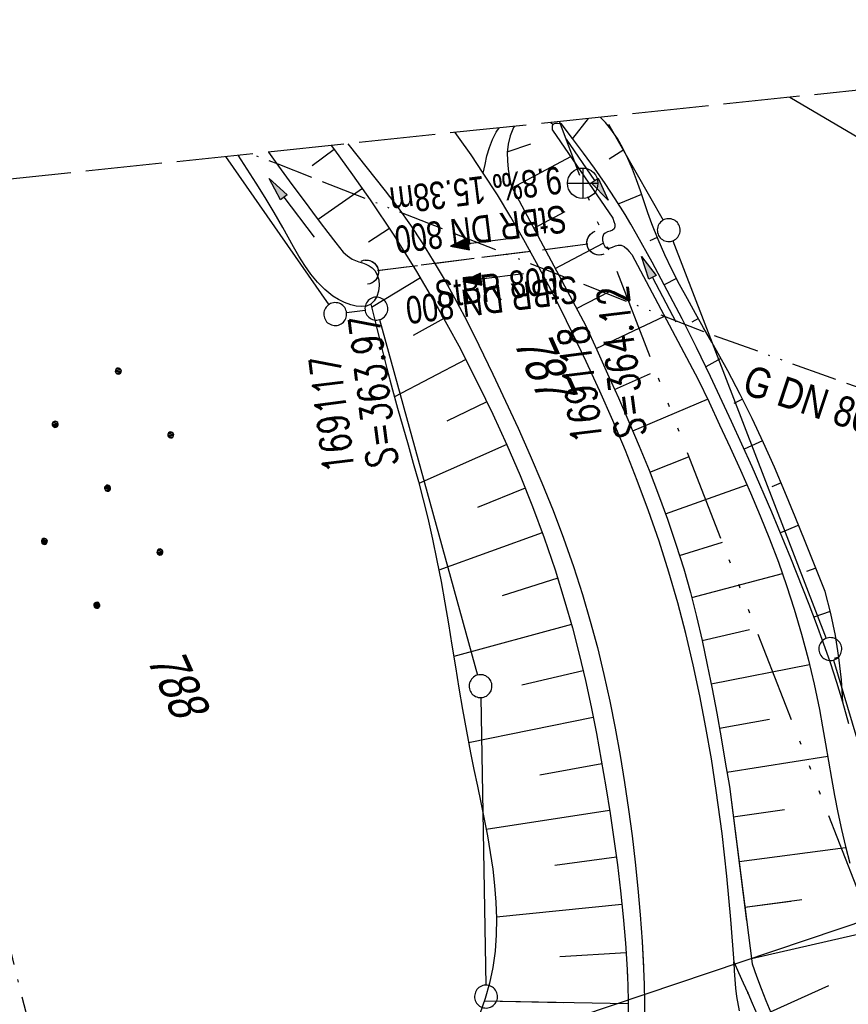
# Model space of a CAD drawing. Extents: x 509535 to 509917, y 455493 to 456443.
# Tile 30 of 34: x 509722 to 509776, y 456378 to 456443. Entities that reach past the tile are written whole.
import ezdxf

# ---------------------------------------------------------------- set-up
doc = ezdxf.new("R2010")
doc.units = 0
doc.header["$LTSCALE"] = 10
doc.header["$MEASUREMENT"] = 0
for name, pattern in [('ACAD_ISO13W100', [36, 12, -3, 12, -3, 0, -3, 0, -3]), ('ACAD_ISO14W100', [25.5, 12, -3, 0.5, -3, 0.5, -3, 0.5, -3]), ('AUSGEZOGEN', [0]), ('LT00', [0]), ('LT08', [0.42, 0.2, -0.1, 0.02, -0.1]), ('LT12', [0.4, 0.3, -0.1]), ('LT14', [0.6, 0.5, -0.1]), ('STRICHLINIE2', [0.375, 0.25, -0.125])]:
    doc.linetypes.add(name, pattern=pattern)
doc.layers.get('0').update_dxf_attribs({"linetype": 'LT00'})
for name, color, linetype in [('--EK_FBR', 1, 'LT00'), ('--EK_Halt-Pfeil', 4, 'LT00'), ('--EK_Haltung', 7, 'STRICHLINIE2'), ('--EK_Haltung-Text', 140, 'LT00'), ('--EK_Schacht-Text', 5, 'LT00'), ('--EL_Halt-Pfeil', 4, 'LT00'), ('--EL_Haltung', 182, 'STRICHLINIE2'), ('--EL_Haltung-Text', 182, 'LT00'), ('DFK_FLUR_NR', 250, 'LT00'), ('DFK_GZPKT', 250, 'LT00'), ('DFK_KATASTER', 250, 'LT00'), ('DFK_NUTZUNG', 250, 'LT00'), ('DL', 182, 'LT12'), ('DL_PFEIL', 201, 'LT00'), ('DL_TEXT', 182, 'LT00'), ('GASLTG', 250, 'ACAD_ISO13W100'), ('GASLTG_TEXT', 250, 'Continuous'), ('PFEIL', 140, 'AUSGEZOGEN'), ('STROM_UNTER', 80, 'LT08'), ('TELEKOM', 210, 'ACAD_ISO14W100'), ('TELEKOM_TEXT', 210, 'Continuous'), ('V114_AFBR_BAB', 250, 'LT00'), ('V114_BOESCH', 250, 'LT00'), ('V114_BOSCHUNG', 250, 'LT00'), ('V114_EINFAHRT', 250, 'LT00'), ('V114_GRABEN', 250, 'LT00'), ('V114_UK_DURCH', 182, 'LT00'), ('V115_AFBR_BAB', 250, 'LT00'), ('V115_BOESCH', 250, 'LT00'), ('V115_BOSCHUNG', 250, 'LT00'), ('V115_EINFAHRT', 250, 'LT00'), ('V115_GEHWEG', 250, 'LT00'), ('V115_GRABEN', 250, 'LT00'), ('V115_UK_DURCH', 182, 'LT00')]:
    doc.layers.add(name, color=color, linetype=linetype)
doc.layers.add('-BLATT_115-RAND', color=7, linetype='LT14', plot=False)
doc.styles.add('Haltungsbeschriftung', font='ARIAL.TTF', dxfattribs={"width": 0.75})
doc.styles.add('schachtbeschriftung', font='romans.shx', dxfattribs={"width": 0.75, "height": 2})
doc.styles.get("Standard").update_dxf_attribs({"font": 'ARIAL.TTF'})
doc.styles.add('Versorgungsltg', font='ARIAL.TTF', dxfattribs={"width": 0.8, "height": 2})

# ---------------------------------------------------------------- blocks, each defined once
blk = doc.blocks.new('SYMB7010')
at = {"color": 0, "linetype": 'ByBlock'}
for points in [[(-0.031408, 0.499213), (-0.093728, 0.49134), (-0.15457, 0.475719), (-0.212975, 0.452595), (-0.268021, 0.422333), (-0.31884, 0.385411), (-0.36463, 0.342411), (-0.40467, 0.29401), (-0.438329, 0.240973), (-0.465074, 0.184136), (-0.484486, 0.124395), (-0.496256, 0.062692), (-0.5002, 0)], [(0.5002, 0), (0.496256, 0.062692), (0.484485, 0.124395), (0.465074, 0.184136), (0.438329, 0.240973), (0.40467, 0.29401), (0.36463, 0.342411), (0.31884, 0.385411), (0.268021, 0.422333), (0.212975, 0.452595), (0.15457, 0.475719), (0.093728, 0.49134), (0.031408, 0.499213), (-0.031408, 0.499213)], [(-0.5002, 0), (-0.496256, -0.062692), (-0.484486, -0.124395), (-0.465075, -0.184136), (-0.438329, -0.240973), (-0.404671, -0.29401), (-0.36463, -0.342411), (-0.31884, -0.385411), (-0.268021, -0.422333), (-0.212975, -0.452595), (-0.154571, -0.475719), (-0.093728, -0.49134), (-0.031408, -0.499213), (0.031408, -0.499213)], [(0.031408, -0.499213), (0.093728, -0.491341), (0.15457, -0.475719), (0.212975, -0.452595), (0.268021, -0.422333), (0.31884, -0.385411), (0.36463, -0.342411), (0.404671, -0.294011), (0.438329, -0.240974), (0.465075, -0.184136), (0.484486, -0.124395), (0.496256, -0.062692), (0.500201, 0)]]:
    blk.add_lwpolyline(points, dxfattribs=at)
blk = doc.blocks.new('Ackerland7')
at = {"layer": 'DFK_NUTZUNG', "color": 0, "linetype": 'ByBlock'}
for p, q in [((-4, 3.928), (-4, 3.67)), ((-3.95, 3.628), (-3.95, 3.97)), ((-3.9, 3.99), (-3.9, 3.607)), ((-3.85, 3.601), (-3.85, 3.997)), ((-3.8, 3.99), (-3.8, 3.607)), ((-3.75, 3.628), (-3.75, 3.97)), ((-3.7, 3.928), (-3.7, 3.67)), ((3.7, 3.929), (3.7, 3.671)), ((3.75, 3.629), (3.75, 3.971)), ((3.8, 3.992), (3.8, 3.608)), ((3.85, 3.602), (3.85, 3.998)), ((3.9, 3.992), (3.9, 3.608)), ((3.95, 3.629), (3.95, 3.971)), ((4, 3.929), (4, 3.671)), ((-3.65, 3.798), (-3.65, 3.8)), ((4.05, 3.799), (4.05, 3.801)), ((-7.85, 0.129), (-7.85, -0.129)), ((-7.8, -0.171), (-7.8, 0.171)), ((-7.75, 0.192), (-7.75, -0.192)), ((-7.7, -0.198), (-7.7, 0.198)), ((-7.65, 0.192), (-7.65, -0.192)), ((-7.6, -0.171), (-7.6, 0.171)), ((-7.55, 0.129), (-7.55, -0.129)), ((-7.5, -0.001), (-7.5, 0.001)), ((-0.15, 0.129), (-0.15, -0.129)), ((-0.1, -0.171), (-0.1, 0.171)), ((-0.05, 0.192), (-0.05, -0.192)), ((0, -0.198), (0, 0.198)), ((0.05, 0.192), (0.05, -0.192)), ((0.1, -0.171), (0.1, 0.171)), ((0.15, 0.129), (0.15, -0.129)), ((0.2, -0.001), (0.2, 0.001)), ((7.55, 0.129), (7.55, -0.129)), ((7.6, -0.171), (7.6, 0.171)), ((7.65, 0.192), (7.65, -0.192)), ((7.7, -0.198), (7.7, 0.198)), ((7.75, 0.192), (7.75, -0.192)), ((7.8, -0.171), (7.8, 0.171)), ((7.85, 0.129), (7.85, -0.129)), ((7.9, -0.001), (7.9, 0.001)), ((-4, -3.671), (-4, -3.929)), ((-3.95, -3.971), (-3.95, -3.629)), ((-3.9, -3.608), (-3.9, -3.992)), ((-3.85, -3.998), (-3.85, -3.602)), ((-3.8, -3.608), (-3.8, -3.992)), ((-3.75, -3.971), (-3.75, -3.629)), ((-3.7, -3.671), (-3.7, -3.929)), ((-3.65, -3.801), (-3.65, -3.799)), ((3.7, -3.671), (3.7, -3.929)), ((3.75, -3.971), (3.75, -3.629)), ((3.8, -3.608), (3.8, -3.992)), ((3.85, -3.998), (3.85, -3.602)), ((3.9, -3.608), (3.9, -3.992)), ((3.95, -3.971), (3.95, -3.629)), ((4, -3.671), (4, -3.929)), ((4.05, -3.801), (4.05, -3.799))]:
    blk.add_line(p, q, dxfattribs=at)
for points in [[(-3.65, 3.799), (-3.67, 3.886), (-3.725, 3.955), (-3.805, 3.994), (-3.894, 3.994), (-3.975, 3.955), (-4.03, 3.886), (-4.05, 3.799), (-4.03, 3.712), (-3.975, 3.642), (-3.894, 3.604), (-3.805, 3.604), (-3.725, 3.642), (-3.67, 3.712), (-3.65, 3.799)], [(4.05, 3.8), (4.03, 3.887), (3.975, 3.956), (3.894, 3.995), (3.805, 3.995), (3.725, 3.956), (3.67, 3.887), (3.65, 3.8), (3.67, 3.713), (3.725, 3.644), (3.805, 3.605), (3.894, 3.605), (3.975, 3.644), (4.03, 3.713), (4.05, 3.8)], [(-7.5, 0), (-7.52, 0.087), (-7.575, 0.156), (-7.655, 0.195), (-7.744, 0.195), (-7.825, 0.156), (-7.88, 0.087), (-7.9, 0)], [(0.2, 0), (0.18, 0.087), (0.125, 0.156), (0.045, 0.195), (-0.044, 0.195), (-0.125, 0.156), (-0.18, 0.087), (-0.2, 0)], [(-0.2, 0), (-0.18, -0.087), (-0.125, -0.156), (-0.044, -0.195), (0.045, -0.195), (0.125, -0.156), (0.18, -0.087), (0.2, 0)], [(7.9, 0), (7.88, 0.087), (7.825, 0.156), (7.744, 0.195), (7.655, 0.195), (7.575, 0.156), (7.52, 0.087), (7.5, 0)], [(7.5, 0), (7.52, -0.087), (7.575, -0.156), (7.655, -0.195), (7.744, -0.195), (7.825, -0.156), (7.88, -0.087), (7.9, 0)], [(-7.9, 0), (-7.88, -0.087), (-7.825, -0.156), (-7.744, -0.195), (-7.655, -0.195), (-7.575, -0.156), (-7.52, -0.087), (-7.5, 0)], [(-3.65, -3.8), (-3.67, -3.713), (-3.725, -3.644), (-3.805, -3.605), (-3.894, -3.605), (-3.975, -3.644), (-4.03, -3.713), (-4.05, -3.8), (-4.03, -3.887), (-3.975, -3.956), (-3.894, -3.995), (-3.805, -3.995), (-3.725, -3.956), (-3.67, -3.887), (-3.65, -3.8)], [(4.05, -3.8), (4.03, -3.713), (3.975, -3.644), (3.894, -3.605), (3.805, -3.605), (3.725, -3.644), (3.67, -3.713), (3.65, -3.8), (3.67, -3.887), (3.725, -3.956), (3.805, -3.995), (3.894, -3.995), (3.975, -3.956), (4.03, -3.887), (4.05, -3.8)]]:
    blk.add_lwpolyline(points, dxfattribs=at)
blk = doc.blocks.new('Pfreil3')
at = {"layer": 'PFEIL'}
blk.add_hatch(color=256, dxfattribs=at).paths.add_polyline_path([(-1.549, 0.273), (-1.549, -0.273), (0, 0)])
for p, q in [((-1.549, 0), (-4.831, 0)), ((-1.549, -0.273), (-1.549, 0.273)), ((-1.549, 0.273), (0, 0)), ((0, 0), (-1.549, -0.273))]:
    blk.add_line(p, q, dxfattribs=at)
blk = doc.blocks.new('SYMB1107')
at = {"color": 0, "linetype": 'ByBlock'}
for points in [[(-0.2, 0), (-0.196157, 0.039018), (-0.184776, 0.076537), (-0.166294, 0.111114), (-0.141421, 0.141421), (-0.111114, 0.166294), (-0.076537, 0.184776), (-0.039018, 0.196157), (0, 0.2)], [(0, 0.2), (0.039018, 0.196157), (0.076537, 0.184776), (0.111114, 0.166294), (0.141421, 0.141421), (0.166294, 0.111114), (0.184776, 0.076537), (0.196157, 0.039018), (0.2, 0)]]:
    blk.add_lwpolyline(points, dxfattribs=at)
blk = doc.blocks.new('SYMB0011')
at = {"color": 0, "linetype": 'ByBlock'}
for p, q in [((0.5, 0), (-0.5, 0)), ((0, 0.5), (0, -0.5))]:
    blk.add_line(p, q, dxfattribs=at)
blk = doc.blocks.new('SYMB0070')
at = {"color": 0, "linetype": 'ByBlock'}
for p, q in [((-0.5, 0), (0.2, 0)), ((0.5, 0), (0.2, 0.1)), ((0.2, 0.1), (0.2, 0)), ((0.468, 0), (0.21, 0.086)), ((0.21, 0.086), (0.21, -0.086)), ((0.21, -0.086), (0.468, 0)), ((0.22, -0.072), (0.437, 0)), ((0.23, -0.058), (0.405, 0)), ((0.24, -0.045), (0.374, 0)), ((0.342, 0), (0.25, 0.031)), ((0.25, 0.031), (0.25, -0.031)), ((0.25, -0.031), (0.342, 0)), ((0.26, -0.017), (0.31, 0)), ((0.27, -0.003), (0.279, 0))]:
    blk.add_line(p, q, dxfattribs=at)
for points in [[(0.2, 0), (0.2, -0.1), (0.5, 0)], [(0.437, 0), (0.22, 0.072), (0.22, -0.072)], [(0.405, 0), (0.23, 0.058), (0.23, -0.058)], [(0.374, 0), (0.24, 0.045), (0.24, -0.045)], [(0.31, 0), (0.26, 0.017), (0.26, -0.017)], [(0.279, 0), (0.27, 0.003), (0.27, -0.003)]]:
    blk.add_lwpolyline(points, dxfattribs=at)

msp = doc.modelspace()

# ---------------------------------------------------------------- linework, layer by layer
at = {"layer": '--EK_FBR'}
for points in [[(509768.597, 456383.063), (509768.558, 456383.596), (509768.297, 456386.415), (509767.978, 456389.229), (509767.6, 456392.037), (509767.281, 456394.107), (509766.925, 456396.171), (509766.53, 456398.228), (509766.093, 456400.276), (509765.61, 456402.312), (509765.08, 456404.336), (509764.5, 456406.345), (509763.86, 456408.36), (509763.169, 456410.359), (509762.43, 456412.341), (509761.649, 456414.309), (509760.828, 456416.261), (509759.972, 456418.2), (509759.084, 456420.124), (509758.168, 456422.036), (509757.409, 456423.571), (509756.632, 456425.095), (509755.831, 456426.606), (509755.005, 456428.103), (509754.15, 456429.582), (509753.262, 456431.042), (509752.338, 456432.48), (509751.535, 456433.667), (509750.708, 456434.838), (509750.49, 456435.135)], [(509769.114, 456377.594), (509768.952, 456378.539), (509768.886, 456379.096), (509768.837, 456379.655), (509768.798, 456380.214), (509768.763, 456380.773), (509768.558, 456383.596), (509768.297, 456386.415), (509767.978, 456389.229), (509767.6, 456392.037), (509767.281, 456394.107), (509766.925, 456396.171), (509766.53, 456398.228), (509766.093, 456400.276), (509765.61, 456402.312), (509765.081, 456404.336), (509764.5, 456406.345), (509763.86, 456408.36), (509763.169, 456410.359), (509762.43, 456412.341), (509761.649, 456414.309), (509760.828, 456416.261), (509759.972, 456418.2), (509759.084, 456420.124), (509758.168, 456422.036), (509757.409, 456423.571), (509756.632, 456425.095), (509755.831, 456426.606), (509755.005, 456428.103), (509754.15, 456429.582), (509753.262, 456431.042), (509752.338, 456432.48), (509751.535, 456433.667), (509750.708, 456434.837), (509750.49, 456435.135)], [(509752.338, 456432.48), (509752.453, 456433.047), (509752.582, 456433.606), (509752.741, 456434.15), (509752.942, 456434.673), (509753.194, 456435.163), (509753.37, 456435.438)], [(509743.461, 456434.396), (509745.917, 456431.305), (509746.761, 456430.201), (509747.564, 456429.067), (509748.331, 456427.908), (509749.064, 456426.727), (509749.768, 456425.525), (509750.446, 456424.305), (509751.101, 456423.072), (509751.737, 456421.827), (509752.358, 456420.574), (509752.967, 456419.315), (509753.805, 456417.545), (509754.623, 456415.767), (509755.415, 456413.981), (509756.178, 456412.185), (509756.907, 456410.377), (509757.597, 456408.555), (509758.244, 456406.717), (509758.843, 456404.863), (509759.351, 456403.136), (509759.817, 456401.395), (509760.243, 456399.643), (509760.631, 456397.881), (509760.985, 456396.113), (509761.306, 456394.339), (509761.597, 456392.563), (509761.86, 456390.787), (509762.089, 456389.069), (509762.294, 456387.35), (509762.473, 456385.625), (509762.624, 456383.892), (509762.748, 456382.147), (509762.837, 456380.489)], [(509743.461, 456434.396), (509745.917, 456431.305), (509746.761, 456430.201), (509747.564, 456429.067), (509748.331, 456427.908), (509749.064, 456426.727), (509749.768, 456425.525), (509750.446, 456424.305), (509751.101, 456423.072), (509751.737, 456421.827), (509752.358, 456420.574), (509752.967, 456419.315), (509753.805, 456417.545), (509754.623, 456415.767), (509755.415, 456413.981), (509756.178, 456412.185), (509756.907, 456410.377), (509757.597, 456408.555), (509758.244, 456406.717), (509758.843, 456404.863), (509759.351, 456403.136), (509759.817, 456401.395), (509760.243, 456399.643), (509760.631, 456397.881), (509760.985, 456396.113), (509761.306, 456394.339), (509761.597, 456392.563), (509761.86, 456390.787), (509762.089, 456389.069), (509762.294, 456387.35), (509762.473, 456385.625), (509762.624, 456383.892), (509762.748, 456382.147), (509762.843, 456380.386), (509762.885, 456379.306), (509762.908, 456378.223), (509762.904, 456377.142)]]:
    msp.add_lwpolyline(points, dxfattribs=at)
at = {"layer": '--EK_Haltung'}
msp.add_line((509759.184, 456427.812), (509745.414, 456426.08), dxfattribs=at)
at = {"layer": '--EL_Haltung'}
msp.add_line((509759.184, 456427.812), (509745.414, 456426.08), dxfattribs=at)
at = {"layer": '-BLATT_115-RAND'}
msp.add_lwpolyline([(509535.358, 456412.526), (509632.037, 455492.592), (509917.465, 455522.589), (509820.786, 456442.523), (509535.358, 456412.526)], dxfattribs=at)
at = {"layer": 'DFK_KATASTER'}
for p, q in [((509772.418, 456437.439), (509803.583, 456419.189)), ((509760.541, 456435.678), (509764.119, 456429.391)), ((509735.46, 456433.555), (509742.212, 456423.855)), ((509764.76, 456428.04), (509774.801, 456401.999)), ((509743.384, 456423.338), (509744.597, 456423.5)), ((509745.54, 456422.876), (509751.961, 456399.593)), ((509775.283, 456400.58), (509779.838, 456385.178)), ((509752.174, 456398.119), (509752.507, 456379.29)), ((509747.991, 456373.678), (509779.339, 456384.22))]:
    msp.add_line(p, q, dxfattribs=at)
at = {"layer": 'DL'}
msp.add_line((509759.184, 456427.812), (509745.414, 456426.08), dxfattribs=at)
at = {"layer": 'GASLTG', "ltscale": 0.025, "flags": 128}
msp.add_lwpolyline([(509824.149, 456410.527), (509807.296, 456412.051), (509789.981, 456413.809), (509774.817, 456419.168), (509766.389, 456422.227), (509738.904, 456433.052), (509737.116, 456433.729)], dxfattribs=at)
at = {"layer": 'STROM_UNTER', "flags": 128}
msp.add_lwpolyline([(509672.345, 456243.434), (509676.779, 456243.82), (509679.061, 456244.059), (509681.125, 456244.156), (509683.569, 456244.315), (509685.795, 456244.663), (509690.896, 456245.874), (509695.893, 456247.936), (509703.749, 456251.011), (509713.596, 456254.919), (509720.6, 456257.828), (509725.596, 456259.854), (509731.244, 456262.134), (509733.577, 456263.941), (509734.83, 456265.723), (509735.228, 456268.328), (509735.409, 456270.499), (509735.398, 456271.773), (509734.754, 456277.702), (509734.451, 456282.767), (509733.883, 456285.988), (509732.501, 456291.551), (509731.064, 456296.03), (509730.022, 456299.911), (509728.868, 456303.715), (509727.02, 456309.383), (509725.619, 456313.503), (509724.136, 456318.143), (509722.517, 456322.243), (509721.277, 456325.232), (509721.062, 456326.578), (509721.331, 456328.064), (509722.436, 456328.791), (509726.774, 456330.81), (509728.229, 456332.399), (509727.743, 456339.738), (509727.221, 456346.899), (509726.509, 456353.823), (509725.747, 456362.655), (509725.097, 456366.314), (509723.148, 456374.694), (509722.026, 456378.884), (509720.583, 456384.998), (509717.184, 456393.675), (509713.925, 456403.28), (509710.757, 456417.732), (509708.016, 456430.671)], dxfattribs=at)
at = {"layer": 'TELEKOM', "ltscale": 0.05, "flags": 128}
msp.add_lwpolyline([(509835.009, 456307.184), (509815.372, 456331.206), (509784.764, 456351.297), (509777.624, 456383.567), (509758.85, 456431.808), (509757.324, 456435.853)], dxfattribs=at)
at = {"layer": 'TELEKOM_TEXT'}
for p, q in [((509758.85, 456432.808), (509758.85, 456430.808)), ((509757.85, 456431.808), (509759.85, 456431.808))]:
    msp.add_line(p, q, dxfattribs=at)
msp.add_circle((509758.85, 456431.808), 1, dxfattribs=at)
at = {"layer": 'V114_AFBR_BAB'}
for points in [[(509768.597, 456383.063), (509768.558, 456383.596), (509768.297, 456386.415), (509767.978, 456389.229), (509767.6, 456392.037), (509767.281, 456394.107), (509766.925, 456396.171), (509766.53, 456398.228), (509766.093, 456400.276), (509765.61, 456402.312), (509765.08, 456404.336), (509764.5, 456406.345), (509763.86, 456408.36), (509763.169, 456410.359), (509762.43, 456412.341), (509761.649, 456414.309), (509760.828, 456416.261), (509759.972, 456418.2), (509759.084, 456420.124), (509758.168, 456422.036), (509757.409, 456423.571), (509756.632, 456425.095), (509755.831, 456426.606), (509755.005, 456428.103), (509754.15, 456429.582), (509753.262, 456431.042), (509752.338, 456432.48), (509751.535, 456433.667), (509750.708, 456434.838), (509750.49, 456435.135)], [(509743.461, 456434.396), (509745.917, 456431.305), (509746.761, 456430.201), (509747.564, 456429.067), (509748.331, 456427.908), (509749.064, 456426.727), (509749.768, 456425.525), (509750.446, 456424.305), (509751.101, 456423.072), (509751.737, 456421.827), (509752.358, 456420.574), (509752.967, 456419.315), (509753.805, 456417.545), (509754.623, 456415.767), (509755.415, 456413.981), (509756.178, 456412.185), (509756.907, 456410.377), (509757.597, 456408.555), (509758.244, 456406.717), (509758.843, 456404.863), (509759.351, 456403.136), (509759.817, 456401.395), (509760.243, 456399.643), (509760.631, 456397.881), (509760.985, 456396.113), (509761.306, 456394.339), (509761.597, 456392.563), (509761.86, 456390.787), (509762.089, 456389.069), (509762.294, 456387.35), (509762.473, 456385.625), (509762.624, 456383.892), (509762.748, 456382.147), (509762.837, 456380.489)]]:
    msp.add_lwpolyline(points, dxfattribs=at)
at = {"layer": 'V114_BOESCH'}
for points in [[(509754.375, 456435.543), (509754.323, 456435.454), (509754.102, 456434.921), (509753.962, 456434.369), (509753.907, 456433.831), (509753.916, 456433.287), (509753.974, 456432.74), (509754.064, 456432.189), (509754.171, 456431.638), (509759.05, 456422.473), (509759.769, 456420.904), (509760.483, 456419.334), (509761.188, 456417.76), (509761.879, 456416.183), (509762.551, 456414.599), (509763.199, 456413.009), (509763.82, 456411.41), (509764.407, 456409.801), (509764.958, 456408.181), (509765.466, 456406.548), (509765.904, 456404.996), (509766.305, 456403.432), (509766.673, 456401.859), (509767.014, 456400.277), (509767.331, 456398.688), (509767.63, 456397.093), (509767.916, 456395.495), (509768.192, 456393.893), (509768.463, 456392.29), (509769.592, 456383.508)], [(509775.893, 456397.813), (509775.801, 456399.282), (509775.638, 456400.745), (509775.405, 456402.199), (509775.101, 456403.64), (509774.727, 456405.064), (509774.081, 456406.703), (509773.431, 456408.339), (509772.771, 456409.971), (509772.098, 456411.595), (509771.406, 456413.209), (509770.691, 456414.811), (509769.948, 456416.398), (509769.172, 456417.968), (509768.359, 456419.518), (509767.838, 456420.465), (509767.306, 456421.407), (509766.77, 456422.347), (509766.236, 456423.288), (509765.708, 456424.234), (509765.194, 456425.188), (509764.698, 456426.153), (509764.226, 456427.132), (509763.785, 456428.129), (509763.38, 456429.147), (509763.121, 456429.864), (509762.874, 456430.588), (509762.629, 456431.311), (509762.377, 456432.03), (509762.11, 456432.737), (509761.817, 456433.429), (509761.491, 456434.097), (509761.122, 456434.738), (509760.701, 456435.346), (509760.342, 456435.78), (509759.999, 456436.134)], [(509742.373, 456434.282), (509742.595, 456433.991), (509743.782, 456432.372), (509744.936, 456430.73), (509746.486, 456428.4), (509747.967, 456426.026), (509749.38, 456423.609), (509750.727, 456421.153), (509752.007, 456418.661), (509752.964, 456416.684), (509753.879, 456414.687), (509754.747, 456412.67), (509755.565, 456410.632), (509756.331, 456408.575), (509757.041, 456406.498), (509757.692, 456404.402), (509758.174, 456402.694), (509758.618, 456400.975), (509759.026, 456399.248), (509759.403, 456397.512), (509759.751, 456395.772), (509760.072, 456394.028), (509760.369, 456392.283), (509760.645, 456390.537), (509760.894, 456388.848), (509761.122, 456387.158), (509761.327, 456385.462), (509761.503, 456383.757), (509761.648, 456382.04), (509761.758, 456380.306), (509761.771, 456380.012)], [(509744.971, 456423.891), (509745.316, 456422.486), (509745.665, 456421.082), (509746.024, 456419.679), (509746.396, 456418.279), (509746.729, 456417.077), (509747.07, 456415.876), (509747.414, 456414.676), (509747.755, 456413.476), (509748.087, 456412.276), (509748.406, 456411.073), (509748.706, 456409.868), (509749.019, 456408.492), (509749.306, 456407.111), (509749.57, 456405.726), (509749.818, 456404.336), (509750.053, 456402.943), (509750.282, 456401.546), (509750.51, 456400.145), (509750.74, 456398.74), (509750.979, 456397.332), (509751.231, 456395.92), (509751.502, 456394.505), (509751.723, 456393.418), (509751.951, 456392.33), (509752.18, 456391.242), (509752.401, 456390.153), (509752.609, 456389.065), (509752.797, 456387.978), (509752.957, 456386.892), (509753.083, 456385.808), (509753.168, 456384.727), (509753.206, 456383.649), (509753.189, 456382.575), (509753.11, 456381.506), (509752.963, 456380.441), (509752.751, 456379.419), (509752.466, 456378.409), (509752.107, 456377.415)]]:
    msp.add_lwpolyline(points, dxfattribs=at)
at = {"layer": 'V114_BOSCHUNG'}
for p, q in [((509756.77, 456435.795), (509756.915, 456435.663)), ((509759.212, 456436.052), (509758.179, 456434.749)), ((509753.908, 456433.86), (509755.455, 456434.396)), ((509742.57, 456434.024), (509741.131, 456432.95)), ((509761.541, 456434), (509760.581, 456433.397)), ((509754.237, 456431.513), (509758.067, 456433.552)), ((509744.42, 456431.472), (509741.513, 456429.431)), ((509762.709, 456431.077), (509761.208, 456430.455)), ((509755.647, 456428.865), (509757.709, 456429.963)), ((509746.19, 456428.855), (509744.81, 456427.956)), ((509757.057, 456426.217), (509760.187, 456427.884)), ((509763.736, 456428.246), (509763.242, 456428.039)), ((509748.219, 456425.606), (509745.022, 456423.679)), ((509764.997, 456425.564), (509764.196, 456425.165)), ((509758.443, 456423.613), (509760.61, 456424.71)), ((509749.746, 456422.955), (509747.751, 456421.837)), ((509759.736, 456420.977), (509764.215, 456423.107)), ((509766.427, 456422.949), (509766.003, 456422.717)), ((509751.197, 456420.255), (509746.523, 456417.817)), ((509767.908, 456420.339), (509766.908, 456419.79)), ((509760.944, 456418.309), (509763.303, 456419.349)), ((509752.577, 456417.497), (509749.953, 456416.233)), ((509762.129, 456415.598), (509767.036, 456417.669)), ((509769.322, 456417.671), (509768.756, 456417.383)), ((509770.628, 456414.946), (509769.428, 456414.391)), ((509753.874, 456414.698), (509748.125, 456412.135)), ((509763.249, 456412.883), (509765.793, 456413.887)), ((509755.088, 456411.835), (509751.963, 456410.571)), ((509764.277, 456410.167), (509769.612, 456412.063)), ((509771.849, 456412.183), (509771.24, 456411.925)), ((509773.001, 456409.405), (509771.798, 456408.912)), ((509756.206, 456408.92), (509749.431, 456406.466)), ((509765.195, 456407.436), (509768.01, 456408.307)), ((509774.126, 456406.589), (509773.521, 456406.376)), ((509757.221, 456405.938), (509753.579, 456404.789)), ((509765.99, 456404.669), (509771.934, 456406.248)), ((509775.072, 456403.757), (509773.99, 456403.399)), ((509758.113, 456402.917), (509750.4, 456400.819)), ((509766.672, 456401.862), (509769.788, 456402.571)), ((509775.636, 456400.76), (509775.317, 456400.692)), ((509767.268, 456399.015), (509773.708, 456400.291)), ((509758.883, 456399.87), (509754.874, 456398.934)), ((509775.892, 456397.843), (509775.884, 456397.843)), ((509759.544, 456396.821), (509751.374, 456395.164)), ((509767.805, 456396.121), (509771.083, 456396.712)), ((509768.304, 456393.232), (509774.905, 456394.283)), ((509760.115, 456393.778), (509756.035, 456393.049)), ((509760.616, 456390.723), (509752.534, 456389.471)), ((509768.718, 456390.308), (509772.076, 456390.796)), ((509769.095, 456387.378), (509776.075, 456388.297)), ((509761.057, 456387.659), (509757.025, 456387.132)), ((509761.423, 456384.563), (509753.204, 456383.73)), ((509769.477, 456384.402), (509772.475, 456384.797)), ((509761.692, 456381.408), (509757.362, 456381.144)), ((509757.575, 456378.137), (509752.41, 456378.24))]:
    msp.add_line(p, q, dxfattribs=at)
at = {"layer": 'V114_EINFAHRT'}
msp.add_lwpolyline([(509752.338, 456432.48), (509752.453, 456433.047), (509752.582, 456433.606), (509752.741, 456434.15), (509752.942, 456434.673), (509753.194, 456435.163), (509753.37, 456435.438)], dxfattribs=at)
at = {"layer": 'V114_GRABEN'}
for points in [[(509756.88, 456435.288), (509756.87, 456435.438), (509756.877, 456435.572), (509756.917, 456435.673), (509757.042, 456435.74), (509757.228, 456435.745), (509757.446, 456435.719)], [(509776.281, 456396.401), (509775.893, 456397.813), (509775.499, 456399.109), (509775.075, 456400.397), (509774.627, 456401.678), (509774.158, 456402.953), (509773.676, 456404.222), (509772.48, 456407.251), (509771.235, 456410.257), (509769.942, 456413.242), (509768.602, 456416.206), (509767.217, 456419.15), (509766.298, 456421.041), (509765.358, 456422.922), (509764.394, 456424.79), (509763.403, 456426.644), (509762.382, 456428.482), (509762.011, 456429.129), (509761.632, 456429.77), (509760.989, 456430.797), (509760.316, 456431.804), (509759.619, 456432.796), (509758.904, 456433.777), (509758.178, 456434.75), (509757.446, 456435.719)], [(509756.88, 456435.288), (509760.826, 456429.516), (509760.897, 456429.313), (509760.947, 456429.121), (509760.958, 456428.954), (509760.908, 456428.823), (509760.8, 456428.742), (509760.651, 456428.681), (509760.486, 456428.624), (509760.332, 456428.551), (509760.212, 456428.443), (509760.144, 456428.265), (509760.145, 456428.052), (509760.204, 456427.84), (509760.308, 456427.665), (509760.447, 456427.563), (509760.617, 456427.556), (509760.802, 456427.618), (509760.992, 456427.702), (509761.179, 456427.761), (509761.378, 456427.751), (509761.562, 456427.665), (509761.736, 456427.522), (509761.902, 456427.341), (509762.065, 456427.141), (509766.424, 456418.961), (509767.126, 456417.48), (509767.823, 456415.997), (509768.512, 456414.511), (509769.188, 456413.021), (509769.845, 456411.525), (509770.481, 456410.022), (509771.09, 456408.51), (509771.668, 456406.988), (509772.211, 456405.453), (509772.714, 456403.906), (509773.19, 456402.285), (509773.621, 456400.649), (509774.008, 456398.998), (509774.355, 456397.334), (509774.566, 456396.212), (509774.766, 456395.086), (509774.96, 456393.958), (509775.155, 456392.831), (509775.356, 456391.707), (509775.569, 456390.586), (509775.801, 456389.473), (509776.057, 456388.368), (509776.343, 456387.273)], [(509738.261, 456433.85), (509738.928, 456432.919), (509739.794, 456431.738), (509740.665, 456430.565), (509741.156, 456429.906), (509741.652, 456429.245), (509742.156, 456428.578), (509742.673, 456427.901), (509742.913, 456427.594), (509743.166, 456427.303), (509743.442, 456427.047), (509743.75, 456426.845), (509743.966, 456426.749), (509744.193, 456426.67), (509744.425, 456426.595), (509744.654, 456426.51), (509744.87, 456426.405), (509745.066, 456426.272), (509745.233, 456426.103), (509745.397, 456425.814), (509745.49, 456425.473), (509745.514, 456425.107), (509745.472, 456424.739), (509745.366, 456424.397), (509745.198, 456424.106), (509744.971, 456423.891), (509744.683, 456423.769), (509744.356, 456423.734), (509744.011, 456423.766), (509743.67, 456423.844), (509743.241, 456423.996), (509742.848, 456424.19), (509742.485, 456424.42), (509741.958, 456424.841), (509741.48, 456425.324), (509741.043, 456425.857), (509740.641, 456426.43), (509740.263, 456427.033), (509739.904, 456427.656), (509739.553, 456428.287), (509739.204, 456428.918), (509738.636, 456429.904), (509738.053, 456430.866), (509737.461, 456431.809), (509736.862, 456432.739), (509736.273, 456433.641)]]:
    msp.add_lwpolyline(points, dxfattribs=at)
at = {"layer": 'V115_AFBR_BAB'}
for points in [[(509769.114, 456377.594), (509768.952, 456378.539), (509768.886, 456379.096), (509768.837, 456379.655), (509768.798, 456380.214), (509768.763, 456380.773), (509768.558, 456383.596), (509768.297, 456386.415), (509767.978, 456389.229), (509767.6, 456392.037), (509767.281, 456394.107), (509766.925, 456396.171), (509766.53, 456398.228), (509766.093, 456400.276), (509765.61, 456402.312), (509765.081, 456404.336), (509764.5, 456406.345), (509763.86, 456408.36), (509763.169, 456410.359), (509762.43, 456412.341), (509761.649, 456414.309), (509760.828, 456416.261), (509759.972, 456418.2), (509759.084, 456420.124), (509758.168, 456422.036), (509757.409, 456423.571), (509756.632, 456425.095), (509755.831, 456426.606), (509755.005, 456428.103), (509754.15, 456429.582), (509753.262, 456431.042), (509752.338, 456432.48), (509751.535, 456433.667), (509750.708, 456434.837), (509750.49, 456435.135)], [(509743.461, 456434.396), (509745.917, 456431.305), (509746.761, 456430.201), (509747.564, 456429.067), (509748.331, 456427.908), (509749.064, 456426.727), (509749.768, 456425.525), (509750.446, 456424.305), (509751.101, 456423.072), (509751.737, 456421.827), (509752.358, 456420.574), (509752.967, 456419.315), (509753.805, 456417.545), (509754.623, 456415.767), (509755.415, 456413.981), (509756.178, 456412.185), (509756.907, 456410.377), (509757.597, 456408.555), (509758.244, 456406.717), (509758.843, 456404.863), (509759.351, 456403.136), (509759.817, 456401.395), (509760.243, 456399.643), (509760.631, 456397.881), (509760.985, 456396.113), (509761.306, 456394.339), (509761.597, 456392.563), (509761.86, 456390.787), (509762.089, 456389.069), (509762.294, 456387.35), (509762.473, 456385.625), (509762.624, 456383.892), (509762.748, 456382.147), (509762.843, 456380.386), (509762.885, 456379.306), (509762.908, 456378.223), (509762.904, 456377.142)]]:
    msp.add_lwpolyline(points, dxfattribs=at)
at = {"layer": 'V115_BOESCH'}
for points in [[(509754.375, 456435.543), (509754.323, 456435.454), (509754.102, 456434.921), (509753.962, 456434.369), (509753.907, 456433.831), (509753.916, 456433.287), (509753.974, 456432.74), (509754.065, 456432.189), (509754.171, 456431.638), (509759.05, 456422.473), (509759.769, 456420.904), (509760.483, 456419.334), (509761.188, 456417.76), (509761.879, 456416.183), (509762.551, 456414.599), (509763.199, 456413.009), (509763.82, 456411.41), (509764.407, 456409.801), (509764.958, 456408.181), (509765.466, 456406.548), (509765.904, 456404.996), (509766.305, 456403.432), (509766.673, 456401.859), (509767.014, 456400.277), (509767.331, 456398.688), (509767.63, 456397.093), (509767.916, 456395.495), (509768.192, 456393.893), (509768.463, 456392.29), (509769.955, 456380.686), (509770.241, 456379.878), (509770.534, 456379.074), (509770.842, 456378.28), (509771.173, 456377.499)], [(509775.893, 456397.813), (509775.801, 456399.282), (509775.639, 456400.745), (509775.405, 456402.199), (509775.101, 456403.64), (509774.727, 456405.064), (509774.081, 456406.703), (509773.431, 456408.339), (509772.771, 456409.971), (509772.098, 456411.595), (509771.406, 456413.209), (509770.691, 456414.811), (509769.948, 456416.398), (509769.172, 456417.968), (509768.359, 456419.518), (509767.838, 456420.465), (509767.306, 456421.407), (509766.77, 456422.347), (509766.236, 456423.288), (509765.708, 456424.234), (509765.194, 456425.188), (509764.698, 456426.153), (509764.226, 456427.132), (509763.785, 456428.129), (509763.38, 456429.147), (509763.122, 456429.864), (509762.874, 456430.588), (509762.629, 456431.311), (509762.377, 456432.03), (509762.11, 456432.737), (509761.817, 456433.428), (509761.491, 456434.097), (509761.122, 456434.738), (509760.701, 456435.346), (509760.342, 456435.78), (509759.999, 456436.134)], [(509742.373, 456434.282), (509742.595, 456433.991), (509743.782, 456432.372), (509744.936, 456430.73), (509746.486, 456428.4), (509747.967, 456426.026), (509749.38, 456423.609), (509750.727, 456421.153), (509752.007, 456418.661), (509752.964, 456416.684), (509753.879, 456414.687), (509754.747, 456412.67), (509755.565, 456410.632), (509756.331, 456408.575), (509757.041, 456406.498), (509757.692, 456404.402), (509758.174, 456402.694), (509758.618, 456400.975), (509759.026, 456399.248), (509759.403, 456397.513), (509759.751, 456395.772), (509760.072, 456394.028), (509760.369, 456392.283), (509760.645, 456390.537), (509760.894, 456388.848), (509761.122, 456387.158), (509761.327, 456385.462), (509761.503, 456383.757), (509761.648, 456382.04), (509761.758, 456380.306), (509761.804, 456379.262), (509761.83, 456378.214), (509761.826, 456377.168)], [(509744.971, 456423.891), (509745.316, 456422.486), (509745.665, 456421.082), (509746.024, 456419.679), (509746.396, 456418.279), (509746.729, 456417.077), (509747.07, 456415.876), (509747.414, 456414.676), (509747.755, 456413.476), (509748.087, 456412.276), (509748.406, 456411.073), (509748.706, 456409.868), (509749.019, 456408.492), (509749.306, 456407.111), (509749.57, 456405.726), (509749.818, 456404.336), (509750.053, 456402.943), (509750.282, 456401.546), (509750.51, 456400.145), (509750.74, 456398.74), (509750.979, 456397.332), (509751.231, 456395.92), (509751.502, 456394.505), (509751.723, 456393.418), (509751.951, 456392.33), (509752.18, 456391.242), (509752.401, 456390.153), (509752.609, 456389.065), (509752.797, 456387.978), (509752.957, 456386.892), (509753.083, 456385.808), (509753.168, 456384.727), (509753.206, 456383.649), (509753.189, 456382.575), (509753.11, 456381.506), (509752.963, 456380.441), (509752.751, 456379.419), (509752.466, 456378.409), (509752.107, 456377.415)]]:
    msp.add_lwpolyline(points, dxfattribs=at)
at = {"layer": 'V115_BOSCHUNG'}
for p, q in [((509756.77, 456435.795), (509756.915, 456435.663)), ((509759.212, 456436.052), (509758.179, 456434.749)), ((509753.908, 456433.86), (509755.455, 456434.396)), ((509742.57, 456434.024), (509741.131, 456432.95)), ((509761.541, 456434), (509760.581, 456433.397)), ((509754.237, 456431.513), (509758.067, 456433.552)), ((509744.42, 456431.472), (509741.513, 456429.431)), ((509762.709, 456431.077), (509761.208, 456430.455)), ((509755.647, 456428.865), (509757.709, 456429.963)), ((509746.19, 456428.855), (509744.81, 456427.956)), ((509757.057, 456426.217), (509760.187, 456427.884)), ((509763.736, 456428.246), (509763.242, 456428.039)), ((509748.219, 456425.606), (509745.022, 456423.679)), ((509764.997, 456425.564), (509764.196, 456425.165)), ((509758.443, 456423.613), (509760.61, 456424.71)), ((509749.746, 456422.955), (509747.751, 456421.837)), ((509759.736, 456420.977), (509764.215, 456423.107)), ((509766.427, 456422.949), (509766.003, 456422.717)), ((509751.197, 456420.255), (509746.523, 456417.817)), ((509767.908, 456420.339), (509766.909, 456419.79)), ((509760.944, 456418.308), (509763.303, 456419.349)), ((509752.577, 456417.497), (509749.953, 456416.233)), ((509762.129, 456415.598), (509767.036, 456417.669)), ((509769.322, 456417.671), (509768.756, 456417.383)), ((509770.628, 456414.946), (509769.428, 456414.391)), ((509753.874, 456414.698), (509748.126, 456412.135)), ((509763.249, 456412.883), (509765.793, 456413.887)), ((509755.088, 456411.835), (509751.963, 456410.571)), ((509764.277, 456410.167), (509769.612, 456412.063)), ((509771.849, 456412.183), (509771.24, 456411.925)), ((509773.001, 456409.405), (509771.798, 456408.912)), ((509756.206, 456408.92), (509749.431, 456406.466)), ((509765.195, 456407.436), (509768.01, 456408.307)), ((509774.126, 456406.589), (509773.521, 456406.376)), ((509757.221, 456405.938), (509753.579, 456404.789)), ((509765.99, 456404.669), (509771.934, 456406.248)), ((509775.072, 456403.757), (509773.99, 456403.398)), ((509758.113, 456402.917), (509750.4, 456400.819)), ((509766.672, 456401.862), (509769.788, 456402.571)), ((509775.636, 456400.76), (509775.317, 456400.692)), ((509767.268, 456399.014), (509773.708, 456400.291)), ((509758.883, 456399.87), (509754.874, 456398.934)), ((509775.892, 456397.843), (509775.884, 456397.843)), ((509759.544, 456396.821), (509751.374, 456395.164)), ((509767.805, 456396.121), (509771.083, 456396.712)), ((509768.304, 456393.232), (509774.905, 456394.283)), ((509760.115, 456393.778), (509756.035, 456393.049)), ((509760.616, 456390.723), (509752.534, 456389.471)), ((509768.718, 456390.308), (509772.076, 456390.796)), ((509769.095, 456387.378), (509776.075, 456388.297)), ((509761.057, 456387.659), (509757.025, 456387.132)), ((509761.423, 456384.563), (509753.204, 456383.73)), ((509769.477, 456384.402), (509773.207, 456384.893)), ((509769.911, 456381.031), (509777.971, 456382.885)), ((509761.692, 456381.408), (509757.362, 456381.144)), ((509771.16, 456377.53), (509774.977, 456379.257)), ((509761.831, 456378.052), (509752.41, 456378.24))]:
    msp.add_line(p, q, dxfattribs=at)
at = {"layer": 'V115_EINFAHRT'}
msp.add_lwpolyline([(509752.338, 456432.48), (509752.453, 456433.047), (509752.582, 456433.606), (509752.741, 456434.15), (509752.942, 456434.673), (509753.194, 456435.163), (509753.37, 456435.438)], dxfattribs=at)
at = {"layer": 'V115_GEHWEG'}
msp.add_lwpolyline([(509768.763, 456380.773), (509769.067, 456380.112), (509769.369, 456379.449), (509769.664, 456378.783), (509769.958, 456378.097), (509770.251, 456377.41), (509770.55, 456376.727), (509770.863, 456376.05), (509771.198, 456375.386), (509771.562, 456374.738), (509772.121, 456373.881), (509772.748, 456373.068), (509773.44, 456372.305), (509774.194, 456371.597), (509775.008, 456370.949), (509775.878, 456370.368), (509776.527, 456369.999)], dxfattribs=at)
at = {"layer": 'V115_GRABEN'}
for points in [[(509756.88, 456435.288), (509756.87, 456435.438), (509756.877, 456435.572), (509756.917, 456435.673), (509757.042, 456435.74), (509757.228, 456435.745), (509757.446, 456435.719)], [(509776.281, 456396.401), (509775.893, 456397.813), (509775.499, 456399.109), (509775.075, 456400.397), (509774.627, 456401.678), (509774.158, 456402.953), (509773.676, 456404.222), (509772.48, 456407.251), (509771.235, 456410.257), (509769.942, 456413.242), (509768.602, 456416.206), (509767.217, 456419.15), (509766.298, 456421.041), (509765.358, 456422.922), (509764.394, 456424.79), (509763.403, 456426.644), (509762.382, 456428.482), (509762.011, 456429.129), (509761.632, 456429.77), (509760.989, 456430.797), (509760.316, 456431.804), (509759.619, 456432.796), (509758.904, 456433.777), (509758.178, 456434.75), (509757.446, 456435.719)], [(509756.88, 456435.288), (509760.826, 456429.516), (509760.897, 456429.313), (509760.947, 456429.121), (509760.958, 456428.954), (509760.908, 456428.823), (509760.8, 456428.742), (509760.651, 456428.681), (509760.486, 456428.624), (509760.332, 456428.551), (509760.212, 456428.443), (509760.144, 456428.265), (509760.145, 456428.052), (509760.204, 456427.84), (509760.308, 456427.666), (509760.447, 456427.563), (509760.617, 456427.556), (509760.802, 456427.618), (509760.992, 456427.702), (509761.179, 456427.761), (509761.378, 456427.751), (509761.562, 456427.665), (509761.736, 456427.522), (509761.902, 456427.341), (509762.065, 456427.141), (509766.424, 456418.961), (509767.126, 456417.48), (509767.823, 456415.997), (509768.512, 456414.511), (509769.188, 456413.021), (509769.845, 456411.525), (509770.481, 456410.022), (509771.09, 456408.51), (509771.668, 456406.988), (509772.211, 456405.454), (509772.714, 456403.906), (509773.19, 456402.285), (509773.621, 456400.649), (509774.008, 456398.998), (509774.355, 456397.334), (509774.566, 456396.212), (509774.766, 456395.086), (509774.96, 456393.958), (509775.155, 456392.831), (509775.356, 456391.707), (509775.57, 456390.586), (509775.801, 456389.473), (509776.057, 456388.368), (509776.343, 456387.273)], [(509738.261, 456433.85), (509738.928, 456432.919), (509739.794, 456431.738), (509740.665, 456430.565), (509741.156, 456429.906), (509741.652, 456429.245), (509742.156, 456428.578), (509742.673, 456427.901), (509742.913, 456427.594), (509743.166, 456427.303), (509743.442, 456427.047), (509743.75, 456426.845), (509743.966, 456426.749), (509744.193, 456426.67), (509744.425, 456426.595), (509744.654, 456426.51), (509744.87, 456426.405), (509745.066, 456426.272), (509745.233, 456426.103), (509745.397, 456425.814), (509745.49, 456425.473), (509745.515, 456425.106), (509745.472, 456424.739), (509745.366, 456424.397), (509745.198, 456424.106), (509744.971, 456423.891), (509744.683, 456423.769), (509744.356, 456423.734), (509744.011, 456423.766), (509743.67, 456423.844), (509743.241, 456423.996), (509742.848, 456424.19), (509742.485, 456424.42), (509741.958, 456424.841), (509741.48, 456425.324), (509741.043, 456425.857), (509740.641, 456426.43), (509740.263, 456427.033), (509739.904, 456427.656), (509739.553, 456428.287), (509739.204, 456428.918), (509738.636, 456429.904), (509738.053, 456430.866), (509737.461, 456431.809), (509736.862, 456432.739), (509736.273, 456433.641)]]:
    msp.add_lwpolyline(points, dxfattribs=at)

# ---------------------------------------------------------------- block references
at = {"layer": '--EK_Halt-Pfeil', "xscale": 4.000000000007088, "yscale": 4, "zscale": 4, "rotation": 187.1729999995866}
msp.add_blockref('SYMB0070', (509752.992, 456425.633), dxfattribs=at)
at = {"layer": '--EL_Halt-Pfeil', "xscale": 4.000000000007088, "yscale": 4, "zscale": 4, "rotation": 187.1729999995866}
msp.add_blockref('SYMB0070', (509752.174, 456427.938), dxfattribs=at)
at = {"layer": 'DFK_GZPKT', "xscale": 1.500000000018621, "yscale": 1.5, "zscale": 1.5, "rotation": 264.7377099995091}
for p in [(509764.49, 456428.739), (509742.64, 456423.24), (509745.34, 456423.599), (509775.07, 456401.299), (509752.16, 456398.87), (509752.52, 456378.538)]:
    msp.add_blockref('SYMB7010', p, dxfattribs=at)
at = {"layer": 'DFK_NUTZUNG', "rotation": 264.7376999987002}
msp.add_blockref('Ackerland7', (509727.727, 456411.838), dxfattribs=at)
at = {"layer": 'DL_PFEIL', "xscale": 4.000000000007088, "yscale": 4, "zscale": 4, "rotation": 187.1729999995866}
msp.add_blockref('SYMB0070', (509752.174, 456427.938), dxfattribs=at)
at = {"layer": 'PFEIL'}
for p, rotation in [((509760.513, 456430.703), 304.3349174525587), ((509738.324, 456432.118), 127.4225519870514), ((509762.706, 456427.017), 117.686786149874)]:
    msp.add_blockref('Pfreil3', p, dxfattribs=dict(at, rotation=rotation))
at = {"layer": 'V114_UK_DURCH', "zscale": 4}
for p, xscale, yscale, rotation in [((509759.928, 456427.906), 4.000000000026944, 4.000000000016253, 112.6774933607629), ((509744.67, 456425.986), 4.000000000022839, 4, 294.084000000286)]:
    msp.add_blockref('SYMB1107', p, dxfattribs=dict(at, xscale=xscale, yscale=yscale, rotation=rotation))
at = {"layer": 'V115_GEHWEG', "xscale": 0.1000000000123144, "yscale": 0.09999999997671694, "zscale": 0.1, "rotation": 275.9993999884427}
for p in [(509768.754, 456380.76), (509769.664, 456378.783)]:
    msp.add_blockref('SYMB0011', p, dxfattribs=at)
at = {"layer": 'V115_UK_DURCH', "zscale": 4}
for p, xscale, yscale, rotation in [((509759.928, 456427.906), 3.999999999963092, 4.00000000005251, 108.8918920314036), ((509744.67, 456425.986), 3.999999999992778, 4, 275.9994000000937)]:
    msp.add_blockref('SYMB1107', p, dxfattribs=dict(at, xscale=xscale, yscale=yscale, rotation=rotation))

# ---------------------------------------------------------------- texts
at = {"layer": '--EK_Haltung-Text', "style": 'Haltungsbeschriftung', "width": 0.75}
for s, p in [('9.8‰ 15.38m', (509757.351, 456432.931)), ('StBR DN 800', (509757.67, 456430.391))]:
    msp.add_text(s, height=1.8, rotation=-172.827, dxfattribs=at).set_placement(p)
at = {"layer": '--EK_Schacht-Text', "style": 'schachtbeschriftung', "width": 0.75}
for s, rotation, p in [('S=364.12', -262.827, (509763.005, 456415.276)), ('S=363.97', -262.84897, (509746.753, 456413.335)), ('169118', -262.827, (509760.148, 456414.917)), ('169117', -262.84897, (509743.895, 456412.977))]:
    msp.add_text(s, height=2, rotation=rotation, dxfattribs=at).set_placement(p)
at = {"layer": '--EL_Haltung-Text', "style": 'Haltungsbeschriftung', "width": 0.75}
msp.add_text('StBR DN 800', height=1.8, rotation=-172.827, dxfattribs=at).set_placement((509758.405, 456425.774))
at = {"layer": 'DFK_FLUR_NR', "oblique": 13.754, "width": 0.75}
for s, p in [('787', (509754.293, 456421.391)), ('788', (509730.282, 456400.614))]:
    msp.add_text(s, height=2.5, rotation=294.084, dxfattribs=at).set_placement(p)
at = {"layer": 'DL_TEXT', "style": 'Haltungsbeschriftung', "width": 0.75}
msp.add_text('StBR 800', height=1.8, rotation=7.173, dxfattribs=at).set_placement((509749.284, 456423.626))
at = {"layer": 'GASLTG_TEXT', "insert": (509785.108, 456415.584), "char_height": 2, "attachment_point": 5, "rotation": 341.63649, "style": 'Versorgungsltg'}
msp.add_mtext('{\\fArial|b0|i0|c238|p34;MEGAL GmbH}\\PG DN 800 LNr.52 + Steuerkabel', dxfattribs=at)

doc.saveas('drawing.dxf')
